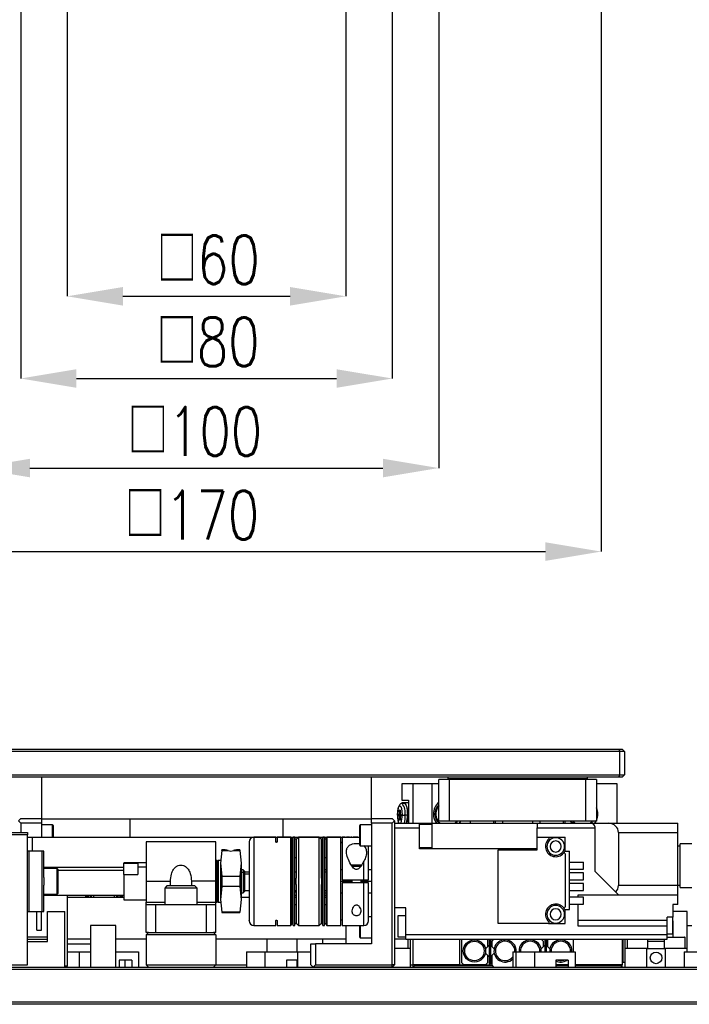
# Model space of a CAD drawing. Header units: millimetres. Extents: x 0 to 376, y -2 to 209.
# Tile 3 of 35: x 97 to 145, y 10 to 80. Entities that reach past the tile are written whole.
import ezdxf

# ---------------------------------------------------------------- set-up
doc = ezdxf.new("R2010")
doc.units = ezdxf.units.MM
doc.layers.add('SLD-0', color=7, linetype='Continuous')
doc.styles.add('SLDTEXTSTYLE1', font='TXT', dxfattribs={"width": 0.75, "bigfont": 'bigfont'})
doc.dimstyles.new('SLDDIMSTYLE0', dxfattribs={"dimtxt": 3.5, "dimasz": 4, "dimexe": 0, "dimexo": 0.0625, "dimgap": 0.875, "dimtad": 1, "dimlfac": 3, "dimrnd": 1e-09, "dimzin": 12, "dimdsep": 46, "dimtxsty": 'SLDTEXTSTYLE1', "dimsah": 1, "dimcen": 0.09, "dimadec": 0, "dimazin": 3, "dimtfac": 1, "dimtofl": 0, "dimtmove": 0, "dimatfit": 3, "dimfxl": 1, "dimfrac": 2, "dimtolj": 1, "dimtzin": 12, "dimarcsym": 0})

# ---------------------------------------------------------------- blocks, each defined once
blk = doc.blocks.new('*D65')
at = {"layer": 'Defpoints', "color": 0, "transparency": 16777216}
for p in [(82.49, 96.335), (139.156, 96.335), (139.156, 42.135)]:
    blk.add_point(p, dxfattribs=at)
at = {"layer": 'SLD-0', "color": 0, "lineweight": -2, "transparency": 16777216}
for p, q in [((82.49, 96.273), (82.49, 42.135)), ((139.156, 96.273), (139.156, 42.135)), ((86.49, 42.135), (135.156, 42.135))]:
    blk.add_line(p, q, dxfattribs=at)
at = {"layer": 'SLD-0', "color": 0, "transparency": 16777216}
for points in [[(86.49, 42.802), (86.49, 41.469), (82.49, 42.135)], [(135.156, 42.802), (135.156, 41.469), (139.156, 42.135)]]:
    blk.add_solid(points, dxfattribs=at)
at = {"layer": 'SLD-0', "color": 0, "transparency": 16777216, "insert": (109.792, 46.51), "char_height": 3.5, "attachment_point": 2, "style": 'SLDTEXTSTYLE1'}
blk.add_mtext('\\A1;□170', dxfattribs=at)
blk = doc.blocks.new('*D66')
at = {"layer": 'Defpoints', "color": 0, "transparency": 16777216}
for p in [(94.156, 108.002), (127.49, 108.002), (127.49, 48.135)]:
    blk.add_point(p, dxfattribs=at)
at = {"layer": 'SLD-0', "color": 0, "lineweight": -2, "transparency": 16777216}
for p, q in [((94.156, 107.94), (94.156, 48.135)), ((127.49, 107.94), (127.49, 48.135)), ((98.156, 48.135), (123.49, 48.135))]:
    blk.add_line(p, q, dxfattribs=at)
at = {"layer": 'SLD-0', "color": 0, "transparency": 16777216}
for points in [[(98.156, 48.802), (98.156, 47.469), (94.156, 48.135)], [(123.49, 48.802), (123.49, 47.469), (127.49, 48.135)]]:
    blk.add_solid(points, dxfattribs=at)
at = {"layer": 'SLD-0', "color": 0, "transparency": 16777216, "insert": (109.996, 52.51), "char_height": 3.5, "attachment_point": 2, "style": 'SLDTEXTSTYLE1'}
blk.add_mtext('\\A1;□100', dxfattribs=at)
blk = doc.blocks.new('*D67')
at = {"layer": 'Defpoints', "color": 0, "transparency": 16777216}
for p in [(97.49, 111.185), (124.156, 111.185), (124.156, 54.566)]:
    blk.add_point(p, dxfattribs=at)
at = {"layer": 'SLD-0', "color": 0, "lineweight": -2, "transparency": 16777216}
for p, q in [((97.49, 111.123), (97.49, 54.566)), ((124.156, 111.123), (124.156, 54.566)), ((101.49, 54.566), (120.156, 54.566))]:
    blk.add_line(p, q, dxfattribs=at)
at = {"layer": 'SLD-0', "color": 0, "transparency": 16777216}
for points in [[(101.49, 55.233), (101.49, 53.9), (97.49, 54.566)], [(120.156, 55.233), (120.156, 53.9), (124.156, 54.566)]]:
    blk.add_solid(points, dxfattribs=at)
at = {"layer": 'SLD-0', "color": 0, "transparency": 16777216, "insert": (110.946, 58.941), "char_height": 3.5, "attachment_point": 2, "style": 'SLDTEXTSTYLE1'}
blk.add_mtext('\\A1;□80', dxfattribs=at)
blk = doc.blocks.new('*D68')
at = {"layer": 'Defpoints', "color": 0, "transparency": 16777216}
for p in [(100.823, 114.519), (120.823, 114.519), (120.823, 60.47)]:
    blk.add_point(p, dxfattribs=at)
at = {"layer": 'SLD-0', "color": 0, "lineweight": -2, "transparency": 16777216}
for p, q in [((100.823, 114.456), (100.823, 60.47)), ((120.823, 114.456), (120.823, 60.47)), ((104.823, 60.47), (116.823, 60.47))]:
    blk.add_line(p, q, dxfattribs=at)
at = {"layer": 'SLD-0', "color": 0, "transparency": 16777216}
for points in [[(104.823, 61.137), (104.823, 59.803), (100.823, 60.47)], [(116.823, 61.137), (116.823, 59.803), (120.823, 60.47)]]:
    blk.add_solid(points, dxfattribs=at)
at = {"layer": 'SLD-0', "color": 0, "transparency": 16777216, "insert": (110.961, 64.845), "char_height": 3.5, "attachment_point": 2, "style": 'SLDTEXTSTYLE1'}
blk.add_mtext('\\A1;□60', dxfattribs=at)

msp = doc.modelspace()

# ---------------------------------------------------------------- linework, layer by layer
at = {"color": 7, "linetype": 'Continuous', "lineweight": 25}
for p, q in [((140.4898, 27.7791), (81.1564, 27.7791)), ((81.2255, 27.9458), (140.4207, 27.9458)), ((140.4207, 27.9458), (140.4898, 27.7791)), ((140.4207, 27.9458), (140.6564, 27.9458)), ((140.4898, 26.1124), (140.4898, 27.7791)), ((140.8231, 27.7791), (140.4898, 27.7791)), ((140.6564, 27.9458), (140.8231, 27.7791)), ((140.8231, 27.7791), (140.8231, 26.1124)), ((81.1564, 26.1124), (140.4898, 26.1124)), ((140.4207, 25.9458), (81.2255, 25.9458)), ((98.9898, 25.9458), (98.9898, 22.9458)), ((122.6564, 22.9561), (122.6564, 25.9458)), ((128.2574, 25.7791), (127.4898, 25.7791)), ((127.4898, 22.7791), (127.4898, 25.7791)), ((128.1564, 25.9458), (128.1564, 25.8124)), ((138.1564, 25.8124), (128.1564, 25.8124)), ((128.1564, 25.8124), (128.1564, 25.7791)), ((128.2574, 22.7791), (128.2574, 25.7791)), ((138.0554, 25.7791), (128.2574, 25.7791)), ((138.0554, 22.7791), (138.0554, 25.7791)), ((138.8231, 25.7791), (138.0554, 25.7791)), ((138.1564, 25.9458), (138.1564, 25.8124)), ((138.1564, 25.8124), (138.1564, 25.7791)), ((138.8231, 25.7791), (138.8231, 22.7791)), ((140.4207, 25.9458), (140.4898, 26.1124)), ((140.6564, 25.9458), (140.4207, 25.9458)), ((140.4898, 26.1124), (140.8231, 26.1124)), ((140.6564, 25.9458), (140.8231, 26.1124)), ((124.848, 25.4561), (124.848, 24.2894)), ((125.6564, 25.4561), (124.848, 25.4561)), ((125.6564, 22.6228), (125.6564, 25.4561)), ((127.0308, 25.4561), (125.6564, 25.4561)), ((127.0308, 22.6228), (127.0308, 25.4561)), ((127.4898, 25.4561), (127.0308, 25.4561)), ((140.2894, 25.4561), (138.8231, 25.4561)), ((140.2894, 22.6228), (140.2894, 25.4561)), ((124.848, 24.2894), (125.333, 24.2894)), ((124.848, 24.0228), (124.8722, 24.1228)), ((124.8722, 24.1228), (125.3088, 24.1228)), ((125.3088, 24.1228), (125.333, 24.0228)), ((125.333, 24.1228), (125.3088, 24.1228)), ((125.333, 24.2894), (125.333, 22.6228)), ((127.4898, 24.1133), (127.4668, 24.1013)), ((124.7162, 23.5661), (124.6887, 23.5661)), ((124.6887, 23.2628), (124.6887, 23.5661)), ((124.7162, 23.5661), (124.7162, 23.2628)), ((125.042, 24.0394), (124.8641, 24.0394)), ((125.138, 23.9646), (125.0925, 24.013)), ((125.333, 24.0228), (125.333, 22.6228)), ((97.3231, 22.7894), (97.4898, 22.9561)), ((97.4898, 22.6228), (97.3231, 22.7894)), ((97.4898, 22.9561), (98.9898, 22.9561)), ((98.9898, 22.9458), (98.9898, 22.6228)), ((98.9898, 22.9458), (110.8231, 22.9458)), ((105.3231, 22.9458), (105.3231, 21.6228)), ((110.8231, 22.9458), (122.6564, 22.9458)), ((116.3231, 21.6228), (116.3231, 22.9458)), ((122.6564, 22.9561), (124.1564, 22.9561)), ((122.6564, 22.6228), (122.6564, 22.9561)), ((124.1564, 22.9561), (124.3231, 22.7894)), ((124.3231, 22.7894), (124.1564, 22.6228)), ((124.3231, 22.7894), (124.3231, 12.4561)), ((124.6151, 23.2628), (124.6887, 23.2628)), ((124.6151, 23.1494), (124.6151, 23.2628)), ((124.6887, 23.1494), (124.6151, 23.1494)), ((124.7162, 23.2628), (124.6887, 23.2628)), ((124.6887, 22.8461), (124.6887, 23.1494)), ((124.7162, 23.1494), (124.6887, 23.1494)), ((124.7162, 22.8461), (124.6887, 22.8461)), ((124.7121, 23.1494), (124.7121, 23.2628)), ((124.7162, 23.2628), (124.7898, 23.2628)), ((124.7162, 23.1494), (124.7162, 22.8461)), ((124.7898, 23.1494), (124.7162, 23.1494)), ((124.7898, 23.2628), (124.7898, 23.1494)), ((125.2441, 23.2061), (125.0662, 23.2061)), ((128.2574, 22.7791), (127.4898, 22.7791)), ((138.0554, 22.7791), (128.2574, 22.7791)), ((129.7398, 22.7791), (129.7398, 22.6228)), ((131.4578, 22.6228), (131.4578, 22.7791)), ((131.5731, 22.6228), (131.5731, 22.7791)), ((132.0731, 22.7791), (132.0731, 22.6228)), ((134.2398, 22.6228), (134.2398, 22.7791)), ((134.7398, 22.7791), (134.7398, 22.6228)), ((136.4578, 22.6228), (136.4578, 22.7791)), ((136.5731, 22.6228), (136.5731, 22.7791)), ((138.8231, 22.7791), (138.0554, 22.7791)), ((82.3231, 21.9561), (97.9898, 21.9561)), ((97.4898, 22.6228), (97.4898, 21.9561)), ((98.9898, 22.6228), (97.4898, 22.6228)), ((97.9898, 21.9561), (97.9898, 21.7894)), ((98.9898, 22.6228), (98.9898, 21.6228)), ((99.7814, 22.5059), (98.9898, 22.5059)), ((99.7814, 21.6228), (99.7814, 22.5059)), ((99.8231, 22.4643), (99.8231, 21.6228)), ((121.8231, 22.3513), (121.8231, 22.4643)), ((121.8231, 21.0476), (121.8231, 22.3513)), ((122.6564, 22.5059), (121.8648, 22.5059)), ((121.8648, 22.5059), (121.8648, 22.3863)), ((121.8648, 22.3863), (121.8648, 21.0059)), ((122.6564, 22.6228), (122.6564, 13.9561)), ((124.1564, 22.6228), (122.6564, 22.6228)), ((124.1564, 12.4561), (124.1564, 22.6228)), ((124.3231, 22.6228), (126.1231, 22.6228)), ((124.3231, 22.2894), (126.1231, 22.2894)), ((126.1231, 22.6228), (134.5564, 22.6228)), ((126.1231, 22.2894), (126.1231, 22.6228)), ((126.1231, 22.5549), (126.9898, 22.5549)), ((126.1231, 20.7894), (126.1231, 22.2894)), ((126.9898, 22.5549), (126.9898, 20.8573)), ((134.5564, 22.6228), (136.7231, 22.6228)), ((134.5564, 22.6228), (134.5564, 22.2894)), ((134.5564, 22.2894), (136.7231, 22.2894)), ((134.5564, 21.6228), (134.5564, 22.2894)), ((136.7231, 22.6228), (138.3829, 22.6228)), ((136.7231, 22.2894), (138.7231, 22.2894)), ((138.3829, 22.6228), (139.7095, 22.6228)), ((138.7231, 19.1561), (138.7231, 22.2894)), ((139.7095, 22.6228), (142.8898, 22.6228)), ((140.3898, 21.9561), (140.3898, 18.1561)), ((140.3898, 21.9561), (142.8898, 21.9561)), ((142.8898, 22.6228), (144.6564, 22.6228)), ((142.8898, 21.9561), (144.6564, 21.9561)), ((144.6564, 21.9561), (144.6564, 22.6228)), ((144.6564, 18.1561), (144.6564, 21.9561)), ((97.9898, 21.7894), (82.3231, 21.7894)), ((97.9898, 12.4561), (97.9898, 21.7894)), ((97.9898, 21.6228), (98.3231, 21.6228)), ((98.3231, 21.6228), (98.3231, 20.6228)), ((98.3231, 21.6228), (121.8231, 21.6228)), ((111.4898, 21.2894), (106.4898, 21.2894)), ((111.4898, 21.2894), (106.4898, 21.2894)), ((106.4898, 21.2894), (106.4898, 18.456)), ((111.4898, 18.4561), (111.4898, 21.2894)), ((115.7898, 21.6228), (114.2231, 21.6228)), ((114.2231, 21.6228), (114.2231, 15.2894)), ((115.7898, 21.2798), (115.7898, 21.6228)), ((116.8731, 21.6228), (115.8898, 21.6228)), ((115.8898, 21.6228), (115.8898, 21.2798)), ((116.9564, 21.5394), (116.8731, 21.6228)), ((116.8731, 15.2894), (116.8731, 21.6228)), ((116.9564, 15.3728), (116.9564, 21.5394)), ((117.0398, 21.4894), (116.9564, 21.4894)), ((117.1731, 21.6228), (117.0398, 21.6228)), ((117.0398, 15.2894), (117.0398, 21.6228)), ((117.1731, 15.2894), (117.1731, 21.6228)), ((117.2564, 21.4894), (117.1731, 21.4894)), ((117.4231, 21.6228), (117.2564, 21.4561)), ((117.2564, 21.4469), (117.2564, 21.4894)), ((117.2564, 21.4469), (117.2564, 18.6903)), ((118.9231, 21.6228), (117.4231, 21.6228)), ((117.4231, 21.6228), (117.4231, 15.2894)), ((119.0898, 21.4561), (118.9231, 21.6228)), ((118.9231, 15.2894), (118.9231, 21.6228)), ((119.1731, 21.4894), (119.0898, 21.4894)), ((119.0898, 21.4894), (119.0898, 21.4469)), ((119.0898, 18.6903), (119.0898, 21.4469)), ((119.3064, 21.6228), (119.1731, 21.6228)), ((119.1731, 15.2894), (119.1731, 21.6228)), ((119.3064, 15.2894), (119.3064, 21.6228)), ((119.3898, 21.4894), (119.3064, 21.4894)), ((119.4731, 21.6228), (119.3898, 21.5394)), ((119.3898, 21.5394), (119.3898, 15.3728)), ((120.4564, 21.6228), (119.4731, 21.6228)), ((119.4731, 21.6228), (119.4731, 15.2894)), ((120.4564, 15.2894), (120.4564, 21.6228)), ((120.7871, 21.6228), (120.5564, 21.6228)), ((120.5564, 21.6228), (120.5564, 18.5561)), ((120.7871, 21.6098), (120.7871, 21.6228)), ((120.7871, 21.6208), (120.8379, 21.6208)), ((120.8738, 21.6098), (120.7871, 21.6098)), ((120.8379, 21.6098), (120.8379, 21.6208)), ((120.8738, 21.6222), (120.8738, 21.6098)), ((121.0991, 21.6228), (120.9864, 21.6228)), ((121.0991, 21.6208), (121.0991, 21.6228)), ((121.0991, 21.6208), (121.1858, 21.6208)), ((121.0991, 21.6106), (121.0991, 21.6208)), ((121.1858, 21.6098), (121.135, 21.6098)), ((121.2624, 21.6228), (121.1858, 21.6228)), ((121.1858, 21.6228), (121.1858, 21.6098)), ((121.2624, 21.609), (121.2624, 21.6228)), ((121.2624, 21.6208), (121.3491, 21.6208)), ((121.5051, 21.609), (121.2624, 21.609)), ((121.498, 21.6228), (121.3491, 21.6228)), ((121.3491, 21.6223), (121.3491, 21.6228)), ((121.3491, 21.6223), (121.3491, 21.6197)), ((121.4618, 21.6223), (121.3491, 21.6223)), ((121.3491, 21.6197), (121.5051, 21.6197)), ((121.3491, 21.6159), (121.3491, 21.6197)), ((121.3491, 21.6159), (121.3491, 21.609)), ((121.5051, 21.6159), (121.3491, 21.6159)), ((121.4618, 21.6197), (121.4618, 21.6223)), ((121.498, 21.6228), (121.4998, 21.6228)), ((121.5008, 21.6197), (121.5008, 21.6228)), ((121.5051, 21.609), (121.5051, 21.6159)), ((121.5398, 21.6096), (121.5398, 21.618)), ((121.5725, 21.611), (121.5725, 21.6219)), ((121.6918, 21.6228), (121.5851, 21.6228)), ((121.6918, 21.6098), (121.6918, 21.6228)), ((121.6918, 21.6208), (121.7784, 21.6208)), ((121.7784, 21.6098), (121.6918, 21.6098)), ((121.7784, 21.6191), (121.7784, 21.6227)), ((121.7784, 21.6191), (121.7784, 21.6098)), ((134.5564, 20.7228), (134.5564, 21.6228)), ((134.5564, 21.6228), (135.3606, 21.6228)), ((135.3606, 21.6228), (136.5564, 21.6228)), ((136.5564, 20.6506), (136.5564, 21.6228)), ((98.1064, 20.6228), (97.9898, 20.6228)), ((98.1064, 16.2894), (98.1064, 20.6228)), ((99.0398, 20.6228), (98.1064, 20.6228)), ((99.0398, 16.2894), (99.0398, 20.6228)), ((99.1564, 20.6228), (99.0398, 20.6228)), ((99.1564, 18.7364), (99.1564, 20.6228)), ((111.9347, 20.6748), (111.8231, 19.7525)), ((111.9347, 20.6748), (111.8231, 19.7525)), ((112.1564, 20.7061), (111.9347, 20.7061)), ((112.1564, 20.7061), (111.9347, 20.7061)), ((111.9347, 20.6748), (111.9347, 20.7061)), ((111.9347, 20.6748), (112.3895, 20.6748)), ((112.7567, 20.6748), (113.2114, 20.6748)), ((113.2114, 20.7061), (112.9897, 20.7061)), ((113.2114, 20.7061), (112.9898, 20.7061)), ((113.2114, 20.7061), (113.2114, 20.6748)), ((113.2114, 20.6748), (113.3231, 19.7525)), ((113.2114, 20.6748), (113.3231, 19.7525)), ((121.8648, 21.0059), (122.6564, 21.0059)), ((126.9898, 20.8573), (126.1231, 20.8573)), ((134.5564, 20.7894), (126.1231, 20.7894)), ((131.7564, 15.4228), (131.7564, 20.7228)), ((131.7564, 20.7228), (134.5564, 20.7228)), ((136.5564, 20.6506), (136.5564, 20.6228)), ((136.5564, 20.6228), (136.8898, 20.6228)), ((136.8898, 16.4228), (136.8898, 20.6228)), ((144.8231, 20.9894), (144.6564, 20.9894)), ((145.6564, 21.1561), (144.8231, 21.1561)), ((144.8231, 19.5894), (144.8231, 21.1561)), ((111.5898, 19.9561), (111.4898, 19.9561)), ((111.5898, 19.9561), (111.4898, 19.9561)), ((111.6564, 19.8894), (111.5898, 19.9561)), ((111.6564, 19.8894), (111.5898, 19.9561)), ((111.5898, 16.9561), (111.5898, 19.9561)), ((111.8231, 19.9561), (111.6564, 19.9561)), ((111.8231, 19.9561), (111.6564, 19.9561)), ((111.6564, 19.9561), (111.6564, 16.9561)), ((116.9564, 20.1561), (117.0398, 20.1561)), ((117.1731, 20.1561), (117.2564, 20.1561)), ((119.0898, 20.1561), (119.1731, 20.1561)), ((119.3064, 20.1561), (119.3898, 20.1561)), ((122.1231, 18.5561), (122.1231, 19.9122)), ((136.5564, 20.427), (136.5564, 16.6186)), ((136.8898, 19.8228), (137.8898, 19.8228)), ((137.8898, 19.3228), (137.8898, 19.8228)), ((104.8898, 19.4561), (99.1564, 19.4561)), ((100.1064, 19.3728), (99.1564, 19.3728)), ((100.1064, 17.5394), (100.1064, 19.3728)), ((100.1564, 19.3228), (100.1564, 17.5894)), ((104.8898, 19.2229), (100.1564, 19.2229)), ((106.4898, 19.7894), (104.8898, 19.7894)), ((104.8898, 19.7894), (104.8898, 19.765)), ((104.8898, 19.765), (105.8898, 19.765)), ((104.8898, 18.9363), (104.8898, 19.765)), ((105.8898, 19.765), (105.8898, 19.4785)), ((105.8898, 19.4785), (105.8898, 18.9363)), ((106.4898, 19.4785), (105.8898, 19.4785)), ((111.8231, 19.7525), (111.9347, 18.8301)), ((111.8231, 19.7525), (111.8231, 17.1597)), ((111.8231, 19.7525), (111.9347, 18.8301)), ((113.3231, 19.7525), (113.2114, 18.8301)), ((113.3231, 19.7525), (113.2114, 18.8301)), ((113.3231, 19.7524), (113.3231, 17.1598)), ((113.4564, 19.2894), (113.3231, 19.2894)), ((113.4564, 19.0951), (113.3231, 19.0951)), ((113.5564, 19.1894), (113.4564, 19.2894)), ((113.4564, 19.2894), (113.4564, 19.0951)), ((113.4564, 19.0951), (113.4564, 17.6228)), ((113.5564, 19.0184), (113.4564, 19.0951)), ((113.5564, 19.1894), (113.5564, 19.0184)), ((113.8898, 19.1228), (113.5564, 19.1228)), ((117.0398, 19.1228), (116.9564, 19.1228)), ((117.2564, 19.1228), (117.1731, 19.1228)), ((119.1731, 19.2894), (119.0898, 19.2894)), ((119.1731, 19.1228), (119.0898, 19.1228)), ((119.3898, 19.2894), (119.3064, 19.2894)), ((119.3898, 19.1228), (119.3064, 19.1228)), ((120.5564, 19.2894), (120.4564, 19.2894)), ((121.9573, 19.6228), (121.2283, 19.6228)), ((121.8976, 19.5228), (121.2913, 19.5228)), ((122.6564, 19.2894), (122.4564, 19.2894)), ((136.8898, 19.3228), (137.8898, 19.3228)), ((140.1925, 17.6867), (138.7231, 19.1561)), ((144.8231, 18.0228), (144.8231, 19.5894)), ((99.1564, 18.7364), (99.1564, 18.1758)), ((104.8898, 18.9363), (104.8898, 17.1228)), ((104.8898, 18.9363), (105.8898, 18.9363)), ((106.4898, 18.456), (108.2398, 18.456)), ((106.4898, 18.456), (106.4898, 16.9561)), ((108.2398, 18.1228), (108.2398, 18.4561)), ((109.7398, 18.4561), (109.7398, 18.1228)), ((111.4898, 18.4561), (109.7398, 18.4561)), ((111.4898, 16.9561), (111.4898, 18.4561)), ((111.9347, 18.8301), (111.9347, 18.0821)), ((111.9347, 18.8301), (113.2114, 18.8301)), ((113.2114, 18.8301), (113.2114, 18.0821)), ((113.5564, 19.0184), (113.5564, 17.7228)), ((113.8898, 18.9673), (113.5564, 18.9673)), ((117.2564, 18.2219), (117.2564, 18.6903)), ((119.0898, 18.6903), (119.0898, 18.2219)), ((120.4564, 18.4561), (121.2564, 18.4561)), ((120.5564, 18.5561), (122.1231, 18.5561)), ((121.2564, 18.5561), (121.2564, 18.3561)), ((121.9231, 18.3561), (121.9231, 18.5561)), ((121.9231, 18.4561), (122.6564, 18.4561)), ((137.8898, 19.0561), (136.8898, 19.0561)), ((136.8898, 18.5561), (137.8898, 18.5561)), ((137.8898, 18.5561), (137.8898, 19.0561)), ((99.1564, 16.2894), (99.1564, 18.1758)), ((107.9898, 18.1228), (107.8231, 17.9561)), ((107.8231, 17.9561), (107.8231, 16.7894)), ((110.1564, 17.9561), (107.8231, 17.9561)), ((109.9898, 18.1228), (107.9898, 18.1228)), ((110.1564, 17.9561), (109.9898, 18.1228)), ((110.1564, 16.7894), (110.1564, 17.9561)), ((111.9347, 18.0821), (111.8231, 17.1597)), ((111.9347, 18.0821), (111.8231, 17.1597)), ((113.2114, 18.0821), (111.9347, 18.0821)), ((113.2114, 18.0821), (113.3231, 17.1597)), ((113.2114, 18.0821), (113.3231, 17.1597)), ((113.4564, 17.6228), (113.5564, 17.7228)), ((113.5564, 17.7894), (113.8898, 17.7894)), ((116.9564, 17.7894), (117.0398, 17.7894)), ((116.9564, 17.6893), (117.0398, 17.6893)), ((117.1731, 17.7894), (117.2564, 17.7894)), ((117.1731, 17.6893), (117.2564, 17.6893)), ((117.2564, 18.2219), (117.2564, 15.4653)), ((119.0898, 15.4653), (119.0898, 18.2219)), ((119.0898, 17.7894), (119.1731, 17.7894)), ((119.3064, 17.7894), (119.3898, 17.7894)), ((120.5564, 18.3561), (120.5564, 15.2894)), ((122.1231, 18.3561), (120.5564, 18.3561)), ((122.1231, 15.2894), (122.1231, 18.3561)), ((137.8898, 18.2894), (136.8898, 18.2894)), ((136.8898, 17.7894), (137.8898, 17.7894)), ((137.8898, 17.7894), (137.8898, 18.2894)), ((140.1925, 17.6867), (140.3898, 17.4894)), ((142.8898, 18.1561), (140.3898, 18.1561)), ((144.6564, 18.1561), (142.8898, 18.1561)), ((144.6564, 18.1894), (144.8231, 18.1894)), ((144.6564, 17.4894), (144.6564, 18.1561)), ((144.8231, 18.0228), (145.6564, 18.0228)), ((99.1564, 17.5394), (100.1064, 17.5394)), ((99.1564, 17.4561), (104.8898, 17.4561)), ((100.8231, 17.4561), (100.8231, 12.3561)), ((104.8898, 17.2998), (100.8231, 17.2998)), ((102.1731, 17.2998), (102.1731, 17.4561)), ((102.2564, 17.2998), (102.2564, 17.4561)), ((102.3398, 17.4561), (102.3398, 17.2998)), ((102.4731, 17.4561), (102.4731, 17.2998)), ((102.5564, 17.4561), (102.5564, 17.2998)), ((102.7231, 17.4561), (102.7231, 17.2998)), ((104.2231, 17.2998), (104.2231, 17.4561)), ((104.3898, 17.2998), (104.3898, 17.4561)), ((104.4731, 17.4561), (104.4731, 17.2998)), ((104.6064, 17.4561), (104.6064, 17.2998)), ((104.6898, 17.4561), (104.6898, 17.2998)), ((104.7731, 17.4561), (104.7731, 17.2998)), ((104.8898, 17.1228), (106.4898, 17.1228)), ((111.5898, 16.9561), (111.6564, 17.0228)), ((111.5898, 16.9561), (111.6564, 17.0228)), ((111.8231, 17.1597), (111.9347, 16.2374)), ((111.8231, 17.1597), (111.9347, 16.2374)), ((113.3231, 17.1597), (113.2114, 16.2374)), ((113.3231, 17.1597), (113.2114, 16.2374)), ((113.3231, 17.6228), (113.4564, 17.6228)), ((113.9013, 17.2998), (113.3231, 17.2998)), ((116.9564, 17.4561), (117.0398, 17.4561)), ((117.0398, 17.2998), (116.9564, 17.2998)), ((117.1731, 17.4561), (117.2564, 17.4561)), ((117.2564, 17.2998), (117.1731, 17.2998)), ((119.0898, 17.6228), (119.1731, 17.6228)), ((119.0898, 17.4561), (119.1731, 17.4561)), ((119.1731, 17.2998), (119.0898, 17.2998)), ((119.3064, 17.6228), (119.3898, 17.6228)), ((119.3064, 17.4561), (119.3898, 17.4561)), ((119.3898, 17.2998), (119.3064, 17.2998)), ((120.4564, 17.6228), (120.5564, 17.6228)), ((122.4564, 17.6228), (122.6564, 17.6228)), ((137.8898, 17.3228), (136.8898, 17.3228)), ((137.4898, 17.3228), (137.4898, 17.4894)), ((137.4898, 17.4894), (140.3898, 17.4894)), ((137.8898, 16.8228), (137.8898, 17.3228)), ((140.3898, 17.4894), (142.8898, 17.4894)), ((142.8898, 17.4894), (144.6564, 17.4894)), ((144.6564, 16.7894), (144.6564, 17.4894)), ((97.9898, 16.2894), (98.1064, 16.2894)), ((98.1064, 16.2894), (99.0398, 16.2894)), ((98.6564, 14.9561), (98.6564, 16.2894)), ((98.9898, 14.9561), (98.9898, 16.2894)), ((99.0398, 16.2894), (99.1564, 16.2894)), ((99.4231, 14.1228), (99.4231, 16.2894)), ((99.4231, 16.2894), (100.6564, 16.2894)), ((100.6564, 12.2894), (100.6564, 16.2894)), ((106.4898, 16.7894), (106.4898, 16.9561)), ((106.4898, 16.9561), (107.8231, 16.9561)), ((106.4898, 16.7894), (106.543, 16.7894)), ((106.4898, 16.7894), (106.543, 16.7894)), ((106.4898, 14.7894), (106.4898, 16.7894)), ((106.5431, 16.7894), (106.4898, 16.7894)), ((106.5431, 16.7894), (107.1564, 16.7894)), ((107.1564, 16.7894), (107.1564, 14.7894)), ((107.1564, 16.7894), (110.8231, 16.7894)), ((110.1564, 16.9561), (111.4898, 16.9561)), ((110.8231, 14.7894), (110.8231, 16.7894)), ((110.8231, 16.7894), (111.4364, 16.7894)), ((111.4898, 16.7894), (111.4364, 16.7894)), ((111.4898, 16.9561), (111.5898, 16.9561)), ((111.4898, 16.9561), (111.5898, 16.9561)), ((111.4898, 16.7894), (111.4898, 16.9561)), ((111.4898, 14.7894), (111.4898, 16.7894)), ((111.6564, 16.9561), (111.8231, 16.9561)), ((111.6564, 16.9561), (111.8231, 16.9561)), ((117.0398, 16.7561), (116.9564, 16.7561)), ((117.2564, 16.7561), (117.1731, 16.7561)), ((119.1731, 16.7561), (119.0898, 16.7561)), ((119.3898, 16.7561), (119.3064, 16.7561)), ((125.1231, 16.5561), (124.3231, 16.5561)), ((125.1231, 14.6228), (125.1231, 16.5561)), ((136.5564, 16.4228), (136.8898, 16.4228)), ((136.5564, 16.4228), (136.5564, 16.3949)), ((136.5564, 15.4228), (136.5564, 16.3949)), ((136.8898, 16.8228), (137.8898, 16.8228)), ((137.4898, 15.2322), (137.4898, 16.8228)), ((144.6564, 16.7894), (144.2898, 16.7894)), ((144.2898, 16.7894), (144.2898, 15.8894)), ((145.3231, 16.2894), (144.2898, 16.2894)), ((145.3231, 13.6228), (145.3231, 16.2894)), ((113.2114, 16.2374), (111.9347, 16.2374)), ((111.9347, 16.2374), (111.9347, 16.2061)), ((111.9347, 16.2061), (113.2114, 16.2061)), ((111.9347, 16.2061), (113.2114, 16.2061)), ((113.2114, 16.2374), (113.2114, 16.2061)), ((115.7898, 15.2894), (115.7898, 15.6324)), ((115.8898, 15.6324), (115.8898, 15.2894)), ((122.6564, 15.9063), (122.4564, 15.9063)), ((124.5564, 15.9652), (124.5564, 14.4652)), ((125.1231, 15.9652), (124.5564, 15.9652)), ((143.8898, 15.6322), (137.4898, 15.6322)), ((144.2898, 15.8894), (143.8898, 15.8894)), ((143.8898, 15.6322), (143.8898, 15.8894)), ((143.8898, 15.2322), (143.8898, 15.6322)), ((144.2898, 14.6894), (144.2898, 15.8894)), ((144.3231, 15.61), (144.2898, 15.61)), ((144.3231, 14.4433), (144.3231, 15.61)), ((98.6564, 14.9561), (98.9898, 14.9561)), ((104.3231, 15.2894), (102.4898, 15.2894)), ((102.4898, 15.2894), (102.4898, 12.2894)), ((104.3231, 12.2894), (104.3231, 15.2894)), ((114.2231, 15.2894), (115.7898, 15.2894)), ((115.8898, 15.2894), (116.8731, 15.2894)), ((116.8731, 15.2894), (116.9564, 15.3728)), ((116.9564, 15.4228), (117.0398, 15.4228)), ((117.0398, 15.2894), (117.1731, 15.2894)), ((117.1731, 15.4228), (117.2564, 15.4228)), ((117.2564, 15.4228), (117.2564, 15.4653)), ((117.2564, 15.4561), (117.4231, 15.2894)), ((117.4231, 15.2894), (118.9231, 15.2894)), ((118.9231, 15.2894), (119.0898, 15.4561)), ((119.0898, 15.4653), (119.0898, 15.4228)), ((119.0898, 15.4228), (119.1731, 15.4228)), ((119.1731, 15.2894), (119.3064, 15.2894)), ((119.3064, 15.4228), (119.3898, 15.4228)), ((119.3898, 15.3728), (119.4731, 15.2894)), ((119.4731, 15.2894), (120.4564, 15.2894)), ((120.5564, 15.2894), (122.1231, 15.2894)), ((120.8231, 15.2894), (120.8231, 13.9561)), ((121.8231, 14.4479), (121.8231, 15.2894)), ((121.8648, 15.2894), (121.8648, 14.4063)), ((135.3606, 15.4228), (131.7564, 15.4228)), ((135.3606, 15.4228), (136.5564, 15.4228)), ((143.8898, 15.2322), (137.4898, 15.2322)), ((143.8898, 14.6228), (143.8898, 15.2322)), ((145.3231, 15.2894), (145.6564, 15.2894)), ((99.4231, 14.4561), (97.9898, 14.4561)), ((97.9898, 14.2894), (99.4231, 14.2894)), ((102.4898, 14.2998), (100.8231, 14.2998)), ((106.4898, 14.2998), (104.3231, 14.2998)), ((106.6564, 14.7894), (106.4898, 14.7894)), ((106.6564, 14.7894), (106.4898, 14.7894)), ((106.6564, 14.7894), (106.4898, 14.6228)), ((111.4898, 14.6228), (106.4898, 14.6228)), ((106.4898, 14.6228), (106.4898, 12.4561)), ((106.6564, 14.7894), (107.1564, 14.7894)), ((107.1564, 14.7894), (110.8231, 14.7894)), ((110.8231, 14.7894), (111.3231, 14.7894)), ((111.4898, 14.7894), (111.3231, 14.7894)), ((111.4898, 14.7894), (111.3231, 14.7894)), ((111.3231, 14.7894), (111.4898, 14.6228)), ((111.4898, 14.6228), (111.4898, 12.4561)), ((120.8231, 14.2998), (111.4898, 14.2998)), ((115.1564, 14.2998), (115.1564, 13.3894)), ((117.3231, 13.3894), (117.3231, 14.2998)), ((119.1564, 14.2998), (119.1564, 13.9561)), ((120.8231, 14.2998), (120.8231, 13.9561)), ((121.8648, 14.4063), (122.6564, 14.4063)), ((125.1231, 14.2894), (124.3231, 14.2894)), ((124.5564, 14.4652), (125.1231, 14.4652)), ((125.1231, 14.2894), (125.1231, 14.6228)), ((126.1231, 14.6228), (125.1231, 14.6228)), ((125.1231, 14.2894), (126.1231, 14.2894)), ((125.3064, 13.6228), (125.3064, 14.2894)), ((125.4564, 13.6228), (125.4564, 14.2894)), ((125.6564, 12.4561), (125.6564, 14.2894)), ((134.5564, 14.6228), (126.1231, 14.6228)), ((126.1231, 14.2894), (134.5564, 14.2894)), ((128.9898, 14.2894), (128.9898, 12.4561)), ((129.1564, 12.5894), (129.1564, 14.2894)), ((130.9898, 14.2894), (130.9898, 13.7611)), ((131.1064, 14.2894), (131.1064, 12.5228)), ((131.2064, 14.2894), (131.2064, 12.5228)), ((131.3231, 14.1561), (131.4564, 14.2894)), ((131.3231, 13.7611), (131.3231, 14.1561)), ((136.2231, 14.6228), (134.5564, 14.6228)), ((134.5564, 14.2894), (136.2231, 14.2894)), ((134.8564, 14.2894), (134.9898, 14.1561)), ((134.9898, 14.1561), (134.9898, 13.7611)), ((135.1064, 14.2894), (135.1064, 13.3894)), ((135.2064, 14.2894), (135.2064, 13.3894)), ((135.3231, 13.7611), (135.3231, 14.2894)), ((142.8898, 14.6228), (136.2231, 14.6228)), ((136.2231, 14.2894), (142.8898, 14.2894)), ((137.1564, 13.3894), (137.1564, 14.2894)), ((140.6564, 14.2394), (140.7064, 14.2894)), ((140.6564, 14.2894), (140.6564, 12.4561)), ((140.7064, 14.2894), (140.7064, 12.6228)), ((140.8564, 14.2894), (140.8564, 13.6228)), ((141.0064, 14.2894), (141.0064, 13.6228)), ((142.5064, 13.6228), (142.5064, 14.2894)), ((143.8898, 14.6228), (142.8898, 14.6228)), ((142.8898, 14.2894), (143.8898, 14.2894)), ((143.6731, 14.2894), (143.6731, 13.6228)), ((143.8898, 14.6894), (144.2898, 14.6894)), ((143.8898, 14.2894), (143.8898, 14.6228)), ((143.8898, 14.4433), (144.3231, 14.4433)), ((145.1731, 14.4144), (143.8898, 14.4144)), ((144.3231, 14.4561), (145.1314, 14.4561)), ((145.1731, 13.6228), (145.1731, 14.4144)), ((97.9898, 14.1228), (99.4231, 14.1228)), ((100.8231, 13.9561), (102.4898, 13.9561)), ((118.3231, 12.4561), (118.3231, 13.9561)), ((118.3231, 13.9561), (118.6564, 13.9561)), ((118.6564, 13.9561), (118.6564, 12.4561)), ((122.6564, 13.9561), (118.6564, 13.9561)), ((125.4564, 13.6228), (124.3231, 13.6228)), ((125.4564, 12.2894), (125.4564, 13.6228)), ((130.9898, 13.7611), (130.841, 13.6124)), ((131.1064, 13.8775), (130.8411, 13.6121)), ((131.4718, 13.6121), (131.2064, 13.8775)), ((131.4718, 13.6124), (131.3231, 13.7611)), ((134.9898, 13.7611), (134.841, 13.6124)), ((135.1064, 13.8775), (134.8411, 13.6121)), ((135.4718, 13.6121), (135.2064, 13.8775)), ((135.4718, 13.6124), (135.3231, 13.7611)), ((140.8564, 13.6228), (140.8564, 12.2894)), ((142.4231, 13.6228), (140.8564, 13.6228)), ((142.4231, 12.2894), (142.4231, 13.6228)), ((142.4231, 13.6228), (143.7564, 13.6228)), ((143.6731, 14.1228), (142.5064, 14.1228)), ((143.7564, 13.6228), (143.7564, 12.2894)), ((145.3231, 13.6228), (143.7564, 13.6228)), ((145.3231, 13.3894), (145.3231, 13.6228)), ((100.8231, 13.3894), (101.6898, 13.3894)), ((101.6898, 13.3894), (101.6898, 12.2894)), ((101.6898, 13.3894), (102.4898, 13.3894)), ((104.3231, 13.3894), (105.9564, 13.3894)), ((104.5564, 12.7894), (104.5564, 12.2894)), ((105.4564, 12.7894), (104.5564, 12.7894)), ((104.9564, 12.7894), (104.9564, 12.2894)), ((105.4564, 12.7894), (105.4564, 12.2894)), ((105.9564, 13.3894), (105.9564, 12.2894)), ((113.6898, 13.3894), (113.6898, 12.2894)), ((113.6898, 13.3894), (115.0231, 13.3894)), ((115.0231, 13.3894), (115.0231, 12.2894)), ((115.0231, 13.3894), (117.3564, 13.3894)), ((117.3564, 12.7894), (116.5564, 12.7894)), ((116.5564, 12.7894), (116.5564, 12.2894)), ((117.3231, 12.2894), (117.3231, 12.7894)), ((117.3564, 13.3894), (117.3564, 12.2894)), ((117.3564, 13.3894), (118.3231, 13.3894)), ((130.841, 13.2998), (130.9898, 13.1511)), ((130.8411, 13.3001), (131.1064, 13.0347)), ((130.9898, 13.1511), (130.9898, 12.5894)), ((131.2064, 13.0347), (131.4718, 13.3001)), ((131.3231, 13.1511), (131.4718, 13.2998)), ((131.3231, 12.4228), (131.3231, 13.1511)), ((132.8082, 13.3894), (133.0231, 13.3894)), ((132.8082, 13.3894), (132.8082, 12.2894)), ((133.0231, 13.3894), (133.0231, 12.2894)), ((133.0231, 13.3894), (134.3564, 13.3894)), ((134.3564, 13.3894), (134.3564, 12.2894)), ((134.3564, 13.3894), (137.2898, 13.3894)), ((136.7898, 12.7894), (135.8898, 12.7894)), ((135.8898, 12.7894), (135.8898, 12.2894)), ((136.7898, 12.7894), (136.7898, 12.2894)), ((137.2898, 13.3894), (137.2898, 12.2894)), ((145.1047, 13.3894), (145.1047, 12.2894)), ((145.1047, 13.3894), (147.5398, 13.3894)), ((150.1231, 12.1228), (64.1231, 12.1228)), ((64.1921, 12.2894), (150.054, 12.2894)), ((82.3231, 12.4561), (97.9898, 12.4561)), ((100.8231, 12.3561), (100.6564, 12.3561)), ((100.7564, 12.2894), (100.8231, 12.3561)), ((106.6564, 12.2894), (106.4898, 12.4561)), ((106.4898, 12.4561), (111.4898, 12.4561)), ((111.3231, 12.2894), (111.4898, 12.4561)), ((111.4898, 12.4561), (113.6898, 12.4561)), ((118.4898, 12.2894), (118.3231, 12.4561)), ((118.6564, 12.4561), (118.4898, 12.2894)), ((124.1564, 12.2894), (118.4898, 12.2894)), ((118.6564, 12.4561), (124.1564, 12.4561)), ((124.1564, 12.2894), (124.1564, 12.4561)), ((124.3231, 12.4561), (124.1564, 12.4561)), ((124.1564, 12.2894), (124.3231, 12.4561)), ((125.4564, 12.4561), (125.6564, 12.4561)), ((125.6564, 12.2894), (125.6564, 12.4561)), ((128.9898, 12.4561), (125.6564, 12.4561)), ((125.7564, 12.3894), (125.6564, 12.2894)), ((125.7564, 12.4561), (125.7564, 12.3894)), ((131.3564, 12.3894), (125.7564, 12.3894)), ((128.9898, 12.4561), (129.2898, 12.4561)), ((129.2898, 12.4561), (129.1564, 12.5894)), ((130.8564, 12.4561), (129.2898, 12.4561)), ((130.9898, 12.5894), (130.8564, 12.4561)), ((130.8564, 12.4561), (131.3231, 12.4561)), ((131.2064, 12.5228), (131.1064, 12.5228)), ((131.4564, 12.2894), (131.3231, 12.4228)), ((136.7898, 12.4561), (135.8898, 12.4561)), ((136.7898, 12.3894), (135.8898, 12.3894)), ((140.6564, 12.4561), (137.2898, 12.4561)), ((140.5564, 12.3894), (137.2898, 12.3894)), ((140.5564, 12.4561), (140.5564, 12.3894)), ((140.6564, 12.2894), (140.5564, 12.3894)), ((140.6564, 12.6728), (140.7064, 12.6228)), ((140.6564, 12.2894), (140.6564, 12.4561)), ((140.8564, 12.6228), (140.7064, 12.6228)), ((64.1231, 9.7894), (150.1231, 9.7894)), ((150.054, 9.6228), (64.1921, 9.6228))]:
    msp.add_line(p, q, dxfattribs=at)
at = {"color": 7, "linetype": 'Continuous', "lineweight": 25, "flags": 128}
for points in [[(124.5408, 23.2061), (124.5531, 23.4612), (124.5881, 23.6775), (124.6406, 23.822), (124.7024, 23.8728), (124.7643, 23.822), (124.8168, 23.6775), (124.8518, 23.4612), (124.8641, 23.2061)], [(125.042, 24.0394), (125.0463, 24.0392), (125.0905, 24.015), (125.1324, 23.9514), (125.1699, 23.8513), (125.2012, 23.7197), (125.2246, 23.5631), (125.2392, 23.3891), (125.2441, 23.2061)], [(125.0662, 23.2061), (125.0509, 22.8872), (125.0085, 22.6228)], [(128.6594, 22.6228), (128.7932, 22.7672), (128.8018, 22.7791)], [(128.8488, 22.7791), (128.8197, 22.737), (128.7204, 22.6228)], [(128.991, 22.6228), (129.0869, 22.7738), (129.0897, 22.7791)], [(136.937, 22.7791), (137.0347, 22.624), (137.0356, 22.6228)], [(137.2011, 22.6228), (137.1018, 22.737), (137.0728, 22.7791)], [(137.1369, 22.7894), (137.1527, 22.7672), (137.2809, 22.6275)], [(138.3609, 22.6228), (138.4946, 22.7672), (138.5032, 22.7791)], [(138.5502, 22.7791), (138.5212, 22.737), (138.4219, 22.6228)], [(138.6925, 22.6228), (138.7884, 22.7738), (138.7911, 22.7791)], [(136.043, 12.7894), (136.2564, 12.7561), (136.4699, 12.7894)]]:
    msp.add_lwpolyline(points, dxfattribs=at)
at = {"color": 7, "linetype": 'Continuous', "lineweight": 25}
for centre, radius in [((130.0564, 13.4561), 0.8), ((130.0564, 13.4561), 0.7), ((143.0898, 12.9561), 0.4167)]:
    msp.add_circle(centre, radius, dxfattribs=at)
for centre, radius, start, end in [((128.207, 23.2938), 1.0953, 130.811943, 180.226196), ((124.0531, 23.4019), 1.0319, 349.06104, 38.154175), ((123.3178, 23.1837), 1.9806, 343.54711, 23.217744), ((128.1542, 23.2895), 0.9343, 135.332092, 225.529453), ((128.1633, 23.2898), 0.8828, 139.723404, 229.07347), ((137.8017, 23.2894), 1.1134, 336.546503, 23.453497), ((126.1367, 23.1367), 1.5975, 177.509428, 198.765994), ((123.2682, 23.1367), 1.5975, 341.234006, 2.490572), ((122.6854, 23.165), 2.559, 347.766915, 0.920415), ((128.2127, 23.2866), 1.1011, 179.849976, 217.073844), ((99.7814, 22.4643), 0.0417, 0, 90), ((121.8648, 22.4643), 0.0417, 90, 180), ((114.2231, 21.2894), 0.3333, 90, 180), ((120.8131, 18.4561), 3.1667, 85.279231, 88.902266), ((120.9864, 18.4561), 3.1667, 87.961046, 91.579439), ((135.8898, 20.9561), 0.7333, 131.409622, 318.590378), ((135.8898, 20.9561), 0.6333, 90, 270), ((135.3606, 21.5561), 0.0667, 311.409622, 90), ((135.8898, 20.9561), 0.4, 90, 270), ((135.8898, 20.9561), 0.6333, 270, 90), ((135.8898, 20.9561), 0.4, 270, 90), ((112.5731, 21.0488), 0.4167, 243.854181, 296.145819), ((121.8648, 21.0476), 0.0417, 180, 270), ((135.8898, 20.9561), 0.7333, 318.589927, 335.380023), ((136.4898, 20.427), 0.0667, 0, 138.590378), ((100.1064, 19.3228), 0.05, 0, 90), ((100.1064, 17.5894), 0.05, 270, 0), ((135.8898, 16.0894), 0.7333, 41.409622, 228.590378), ((135.8898, 16.0894), 0.6333, 90, 270), ((135.8898, 16.0894), 0.4, 90, 270), ((135.8898, 16.0894), 0.6333, 270, 90), ((135.8898, 16.0894), 0.4, 270, 90), ((135.8898, 16.0894), 0.7333, 24.619977, 41.410073), ((136.4898, 16.6186), 0.0667, 221.409622, 0), ((114.2231, 15.6228), 0.3333, 180, 270), ((122.1231, 15.6228), 0.3333, 270, 0), ((135.3606, 15.4894), 0.0667, 270, 48.590378), ((121.8648, 14.4479), 0.0417, 180, 270), ((132.2564, 13.4561), 0.8, 90, 313.603887), ((132.2564, 13.4561), 0.7, 90, 322.016942), ((132.2564, 13.4561), 0.8, 355.219808, 90), ((132.2564, 13.4561), 0.7, 354.534976, 90), ((134.0564, 13.4561), 0.8, 90, 184.780192), ((134.0564, 13.4561), 0.7, 90, 185.465024), ((134.0564, 13.4561), 0.8, 355.219808, 90), ((134.0564, 13.4561), 0.7, 354.534976, 90), ((136.2564, 13.4561), 0.8, 90, 184.780192), ((136.2564, 13.4561), 0.7, 90, 185.465024), ((136.2564, 13.4561), 0.8, 355.219808, 90), ((136.2564, 13.4561), 0.7, 354.534976, 90), ((145.1314, 14.4144), 0.0417, 0, 90), ((136.2564, 13.4561), 0.8, 242.720387, 303.55731)]:
    msp.add_arc(centre, radius, start, end, dxfattribs=at)
for centre, major_axis, ratio, start_param, end_param in [((138.3829, 22.2894), (0.3401, 0), 0.98, 6.2831851, 7.8539816), ((139.7095, 21.9561), (0.6803, 0), 0.98, 0, 1.5707963), ((121.5787, 18.4561), (4.1304, 0), 0.7666667, 1.5013159, 1.5224266), ((139.7095, 18.1561), (0.6803, 0), 0.98, 5.5019712, 6.2831853)]:
    msp.add_ellipse(centre, major_axis=major_axis, ratio=ratio, start_param=start_param, end_param=end_param, dxfattribs=at)
for points, knots in [([(124.8654, 24.0367), (124.861, 24.0376), (124.8247, 24.0453), (124.757, 24.0147), (124.688, 23.9571), (124.6295, 23.8615), (124.5811, 23.7112), (124.543, 23.4769), (124.5382, 23.2958), (124.5358, 23.2061)], [0, 0, 0, 0, 0.014161, 0.1173118, 0.2119504, 0.3364112, 0.5523297, 0.7780331, 1, 1, 1, 1]), ([(124.5358, 23.2061), (124.5366, 23.158), (124.5388, 23.0172), (124.5593, 22.8022), (124.595, 22.6796), (124.6116, 22.6228)], [0, 0, 0, 0, 0.2174142, 0.6367585, 1, 1, 1, 1]), ([(113.8898, 21.2807), (113.8898, 21.2836), (113.8898, 21.3481), (113.8898, 21.1557), (113.8898, 20.8266), (113.8898, 20.4549), (113.8898, 20.0054), (113.8898, 19.351), (113.8898, 18.4561), (113.8898, 17.5612), (113.8898, 16.9068), (113.8898, 16.4573), (113.8898, 16.0857), (113.8898, 15.7565), (113.8898, 15.5641), (113.8898, 15.6286), (113.8898, 15.6315)], [0, 0, 0, 0, 0.0055509, 0.12407, 0.1877635, 0.2527755, 0.3177875, 0.3814809, 0.5, 0.6185191, 0.6822125, 0.7472245, 0.8122365, 0.87593, 0.9944491, 1, 1, 1, 1]), ([(115.8898, 21.2798), (115.8891, 21.2766), (115.8877, 21.2703), (115.8773, 21.2619), (115.8623, 21.2561), (115.8453, 21.2536), (115.8292, 21.254), (115.8149, 21.2569), (115.8028, 21.2619), (115.7936, 21.2688), (115.7901, 21.2751), (115.7898, 21.2789), (115.7898, 21.2798)], [0, 0, 0, 0, 0.1249512, 0.2501408, 0.3673536, 0.4704304, 0.5627663, 0.6522689, 0.7461701, 0.8495499, 0.9645953, 1, 1, 1, 1]), ([(120.4564, 21.2798), (120.4571, 21.2766), (120.4584, 21.2703), (120.4689, 21.2619), (120.4839, 21.2561), (120.5009, 21.2536), (120.5169, 21.254), (120.5312, 21.2569), (120.5434, 21.2619), (120.5525, 21.2688), (120.5561, 21.2751), (120.5564, 21.2789), (120.5564, 21.2798)], [0, 0, 0, 0, 0.1249512, 0.2501408, 0.3673536, 0.4704304, 0.5627663, 0.6522689, 0.7461701, 0.8495499, 0.9645953, 1, 1, 1, 1]), ([(120.8379, 21.6208), (120.8478, 21.6208), (120.8606, 21.6208), (120.8714, 21.621), (120.8738, 21.6211)], [0, 0, 0, 0, 0.7789011, 1, 1, 1, 1]), ([(121.135, 21.6098), (121.1253, 21.6099), (121.1059, 21.6101), (121.0855, 21.6111), (121.0761, 21.6118), (121.0737, 21.612)], [0, 0, 0, 0, 0.427803, 0.8555733, 1, 1, 1, 1]), ([(121.5003, 21.6227), (121.5004, 21.6227), (121.5009, 21.6227), (121.4973, 21.6226), (121.4898, 21.6225), (121.4788, 21.6224), (121.4689, 21.6223), (121.4631, 21.6223), (121.4618, 21.6223)], [0, 0, 0, 0, 0.0737029, 0.288429, 0.5031705, 0.7179272, 0.9326752, 1, 1, 1, 1]), ([(121.5008, 21.621), (121.5016, 21.621), (121.5164, 21.6211), (121.5413, 21.6216), (121.571, 21.6224), (121.5799, 21.6226), (121.5843, 21.6227)], [0, 0, 0, 0, 0.0202717, 0.3467392, 0.6733384, 1, 1, 1, 1]), ([(121.5725, 21.6219), (121.5831, 21.6217), (121.6043, 21.6213), (121.6228, 21.6199), (121.6287, 21.6179), (121.6205, 21.6154), (121.5993, 21.6127), (121.5675, 21.6104), (121.5341, 21.6092), (121.5128, 21.6091), (121.5051, 21.609)], [0, 0, 0, 0, 0.131957, 0.2639132, 0.3959039, 0.5280779, 0.6605117, 0.7930301, 0.9252595, 1, 1, 1, 1]), ([(121.5051, 21.6197), (121.509, 21.6197), (121.5168, 21.6197), (121.5271, 21.6194), (121.5352, 21.619), (121.5377, 21.6186), (121.5389, 21.6184)], [0, 0, 0, 0, 0.2498983, 0.4997935, 0.7497797, 1, 1, 1, 1]), ([(121.5393, 21.618), (121.5394, 21.6179), (121.5399, 21.6177), (121.5367, 21.6171), (121.53, 21.6165), (121.5202, 21.6161), (121.5114, 21.6159), (121.5063, 21.6159), (121.5051, 21.6159)], [0, 0, 0, 0, 0.0730823, 0.2882394, 0.5034505, 0.7184571, 0.9330632, 1, 1, 1, 1]), ([(121.5851, 21.6227), (121.5861, 21.6227), (121.5887, 21.6227), (121.5805, 21.6223), (121.5732, 21.622), (121.5725, 21.6219)], [0, 0, 0, 0, 0.3686505, 0.9329366, 1, 1, 1, 1]), ([(112.3895, 20.6748), (112.3495, 20.6788), (112.2696, 20.6868), (112.1875, 20.7004), (112.1632, 20.7049), (112.1541, 20.7065), (112.1564, 20.7061), (112.1564, 20.7061)], [0, 0, 0, 0, 0.3031851, 0.6069953, 0.9104323, 0.9996353, 1, 1, 1, 1]), ([(112.3895, 20.6748), (112.3495, 20.6788), (112.2696, 20.6868), (112.1875, 20.7004), (112.1632, 20.7049), (112.1541, 20.7065), (112.1564, 20.7061), (112.1564, 20.7061)], [0, 0, 0, 0, 0.3031851, 0.6069953, 0.9104323, 0.9996353, 1, 1, 1, 1]), ([(112.9897, 20.7061), (112.9853, 20.7053), (112.9779, 20.7038), (112.9222, 20.6943), (112.8503, 20.6836), (112.7831, 20.6773), (112.7567, 20.6748)], [0, 0, 0, 0, 0.2986288, 0.4993638, 0.8029851, 1, 1, 1, 1]), ([(112.9897, 20.7061), (112.9853, 20.7053), (112.9779, 20.7038), (112.9222, 20.6943), (112.8503, 20.6836), (112.7831, 20.6773), (112.7567, 20.6748)], [0, 0, 0, 0, 0.2986288, 0.4993638, 0.8029851, 1, 1, 1, 1]), ([(122.1231, 19.9122), (122.06, 19.7881), (121.9653, 19.6019), (121.8051, 19.4083), (121.6968, 19.3312), (121.6143, 19.3031), (121.5265, 19.3121), (121.4256, 19.3644), (121.242, 19.5502), (121.0459, 19.9053), (120.8888, 20.3293), (120.8572, 20.6764), (120.9346, 20.91), (121.0871, 21.0622), (121.2944, 21.1511), (121.5269, 21.1829), (121.7094, 21.1804), (121.7979, 21.1572), (121.8231, 21.1506)], [0, 0, 0, 0, 0.1088308, 0.1632438, 0.1844122, 0.2058108, 0.2247781, 0.2463823, 0.2872733, 0.4159004, 0.552867, 0.6613368, 0.7432835, 0.8079574, 0.873032, 0.9289065, 0.9797966, 1, 1, 1, 1]), ([(122.1231, 21.0228), (122.1589, 20.982), (122.2642, 20.862), (122.3207, 20.5722), (122.2895, 20.2565), (122.1771, 20.024), (122.1231, 19.9122)], [0, 0, 0, 0, 0.1409094, 0.4135073, 0.7178363, 1, 1, 1, 1]), ([(122.4564, 18.5561), (122.4564, 18.9072), (122.4564, 19.4469), (122.4564, 20.0895), (122.4564, 20.5232), (122.4564, 20.8379), (122.4564, 20.9615), (122.4564, 21.0059)], [0, 0, 0, 0, 0.3399473, 0.5226388, 0.7091122, 0.8955857, 1, 1, 1, 1]), ([(108.2398, 18.4561), (108.2513, 18.6312), (108.2709, 18.9292), (108.4202, 19.2791), (108.5973, 19.4846), (108.7895, 19.596), (108.9867, 19.6311), (109.1736, 19.5986), (109.3538, 19.5059), (109.5355, 19.318), (109.704, 18.9618), (109.7262, 18.6476), (109.7398, 18.4561)], [0, 0, 0, 0, 0.1682549, 0.2863736, 0.3702492, 0.435894, 0.5019426, 0.5592284, 0.6161086, 0.6985803, 0.8163621, 1, 1, 1, 1]), ([(108.2398, 18.4561), (108.2513, 18.6312), (108.2709, 18.9292), (108.4202, 19.2791), (108.5973, 19.4846), (108.7895, 19.596), (108.9867, 19.6311), (109.1736, 19.5986), (109.3538, 19.5059), (109.5355, 19.318), (109.704, 18.9618), (109.7262, 18.6476), (109.7398, 18.4561)], [0, 0, 0, 0, 0.1682549, 0.2863736, 0.3702492, 0.435894, 0.5019426, 0.5592284, 0.6161086, 0.6985803, 0.8163621, 1, 1, 1, 1]), ([(122.1231, 18.5561), (122.1605, 18.5561), (122.2355, 18.5561), (122.3353, 18.5561), (122.4107, 18.5561), (122.4507, 18.5561), (122.4548, 18.5561), (122.4564, 18.5561)], [0, 0, 0, 0, 0.2145505, 0.4290994, 0.6436935, 0.8583911, 1, 1, 1, 1]), ([(122.4564, 18.3561), (122.4527, 18.3561), (122.4454, 18.3561), (122.3878, 18.3561), (122.3032, 18.3561), (122.2095, 18.3561), (122.1476, 18.3561), (122.1231, 18.3561)], [0, 0, 0, 0, 0.2148485, 0.4296996, 0.6444809, 0.8591471, 1, 1, 1, 1]), ([(122.4564, 15.6315), (122.4564, 15.6613), (122.4564, 15.7079), (122.4564, 16.0359), (122.4564, 16.3854), (122.4564, 16.8236), (122.4564, 17.4649), (122.4564, 18.0049), (122.4564, 18.3561)], [0, 0, 0, 0, 0.2310668, 0.3613464, 0.494323, 0.6272996, 0.7575792, 1, 1, 1, 1]), ([(121.2576, 16.346), (121.2702, 16.4108), (121.2908, 16.5168), (121.3771, 16.6424), (121.4567, 16.7106), (121.5282, 16.7429), (121.5951, 16.7514), (121.6635, 16.7393), (121.7416, 16.6988), (121.8324, 16.6084), (121.9056, 16.468), (121.9331, 16.3087), (121.9038, 16.1756), (121.8352, 16.0844), (121.7509, 16.0306), (121.6584, 16.003), (121.5644, 15.9983), (121.4755, 16.0142), (121.3904, 16.0508), (121.3116, 16.1184), (121.259, 16.2207), (121.2581, 16.3039), (121.2576, 16.346)], [0, 0, 0, 0, 0.0968948, 0.1584349, 0.1973321, 0.2255234, 0.2490797, 0.2726513, 0.3034309, 0.3515783, 0.4317604, 0.5161249, 0.5895346, 0.6433892, 0.6856947, 0.7214458, 0.7573151, 0.7904587, 0.8245834, 0.8719872, 0.9352184, 1, 1, 1, 1]), ([(115.7898, 15.6324), (115.7904, 15.6356), (115.7918, 15.6419), (115.8022, 15.6503), (115.8172, 15.6561), (115.8342, 15.6587), (115.8503, 15.6582), (115.8646, 15.6553), (115.8767, 15.6503), (115.8859, 15.6434), (115.8895, 15.6371), (115.8897, 15.6333), (115.8898, 15.6324)], [0, 0, 0, 0, 0.1249512, 0.2501408, 0.3673536, 0.4704304, 0.5627663, 0.6522689, 0.7461701, 0.8495499, 0.9645953, 1, 1, 1, 1]), ([(120.5564, 15.6324), (120.5558, 15.6356), (120.5544, 15.6419), (120.5439, 15.6503), (120.5289, 15.6561), (120.512, 15.6587), (120.4959, 15.6582), (120.4816, 15.6553), (120.4694, 15.6503), (120.4603, 15.6434), (120.4567, 15.6371), (120.4565, 15.6333), (120.4564, 15.6324)], [0, 0, 0, 0, 0.1249512, 0.2501408, 0.3673536, 0.4704304, 0.5627663, 0.6522689, 0.7461701, 0.8495499, 0.9645953, 1, 1, 1, 1])]:
    msp.add_open_spline(points, degree=3, knots=knots, dxfattribs=at)
msp.add_open_spline([(124.8641, 23.2061), (124.8719, 23.2061), (124.8873, 23.2061), (124.9381, 23.2061), (125.0009, 23.2061), (125.0445, 23.2061), (125.0662, 23.2061)], degree=3, dxfattribs=at)

# ---------------------------------------------------------------- dimensions: what is measured, and where the dimension line sits
at = {"layer": 'SLD-0'}
for base, p1, p2, picture, middle in [((120.8231, 60.4699), (100.8231, 114.5188), (120.8231, 114.5188), '*D68', (110.9614, 60.4699)), ((124.1564, 54.5664), (97.4898, 111.1855), (124.1564, 111.1855), '*D67', (110.946, 54.5664)), ((127.4898, 48.1354), (94.1564, 108.0021), (127.4898, 108.0021), '*D66', (109.9958, 48.1354)), ((139.1564, 42.1354), (82.4898, 96.3355), (139.1564, 96.3355), '*D65', (109.7918, 42.1354))]:
    dim = msp.add_linear_dim(base=base, p1=p1, p2=p2, text='□<>', dimstyle='SLDDIMSTYLE0', dxfattribs=at)
    dim.commit()
    dim.dimension.update_dxf_attribs({"geometry": picture, "text_midpoint": middle, "dimtype": 160})

doc.saveas('drawing.dxf')
